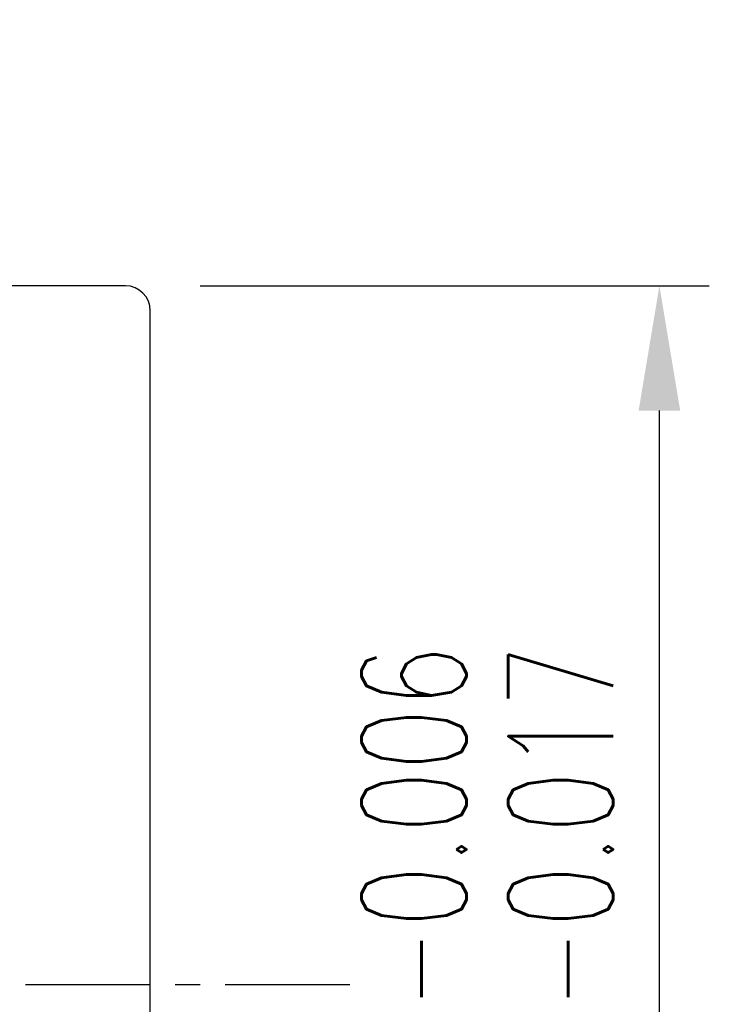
# Model space of a CAD drawing. Extents: x 25 to 103.6, y 36.2 to 84.7.
# Tile 48 of 49: x 96.6 to 103.6, y 57.3 to 67.2. Entities that reach past the tile are written whole.
import ezdxf

# ---------------------------------------------------------------- set-up
doc = ezdxf.new("R2010")
doc.units = 0
doc.header["$MEASUREMENT"] = 0
doc.header["$PDMODE"] = 1
doc.linetypes.add('CENTER', pattern=[2, 1.25, -0.25, 0.25, -0.25])
doc.linetypes.add('PH-20', pattern=[23.2, 20, -1, 0.1, -1, 0.1, -1])
doc.layers.get('DEFPOINTS').update_dxf_attribs({"linetype": 'PH-20'})
doc.layers.add('DIM', color=4, linetype='CONTINUOUS')
doc.styles.add('DIM-7', font='SIMPLEX.shx', dxfattribs={"width": 0.7, "bigfont": 'chineset.shx'})
doc.dimstyles.new('CNS', dxfattribs={"dimtxt": 3.5, "dimasz": 2.5, "dimexe": 1, "dimexo": 1.5, "dimgap": 0.09, "dimtad": 0, "dimdsep": 46, "dimtxsty": 'DIM-7', "dimcen": 0.09, "dimclrd": 1, "dimclre": 1, "dimclrt": 4, "dimadec": 0, "dimazin": 0, "dimtfac": 1, "dimtix": 1, "dimtmove": 2, "dimatfit": 3, "dimfxl": 1, "dimtvp": 0.971429, "dimtolj": 1, "dimarcsym": 0})

# ---------------------------------------------------------------- blocks, each defined once
blk = doc.blocks.new('*D1')
at = {"layer": 'DEFPOINTS', "color": 0, "linetype": 'Continuous', "transparency": 16777216}
for p in [(97.7017, 64.5386), (103.0541, 64.5386), (97.7017, 50.5386)]:
    blk.add_point(p, dxfattribs=at)
at = {"layer": 'DIM', "color": 7, "linetype": 'Continuous', "lineweight": -2, "transparency": 16777216}
for p, q in [((98.4517, 64.5386), (103.5541, 64.5386)), ((103.0541, 51.7886), (103.0541, 63.2886)), ((98.4517, 50.5386), (103.5541, 50.5386))]:
    blk.add_line(p, q, dxfattribs=at)
at = {"layer": 'DIM', "color": 7, "linetype": 'Continuous', "transparency": 16777216}
for points in [[(102.8458, 63.2886), (103.2624, 63.2886), (103.0541, 64.5386)], [(102.8458, 51.7886), (103.2624, 51.7886), (103.0541, 50.5386)]]:
    blk.add_solid(points, dxfattribs=at)
at = {"layer": 'DIM', "color": 7, "linetype": 'Continuous', "transparency": 16777216, "insert": (101.3291, 57.5386), "char_height": 1.75, "attachment_point": 5, "rotation": 90, "style": 'DIM-7'}
blk.add_mtext('\\A1;%%C14{\\H1.050000;\\S-0.006^ -0.017;}', dxfattribs=at)

msp = doc.modelspace()

# ---------------------------------------------------------------- linework, layer by layer
at = {"layer": 'DIM', "color": 7, "linetype": 'Continuous'}
for p, q in [((97.7017, 64.5386), (85.9517, 64.5386)), ((97.9517, 50.7886), (97.9517, 64.2886))]:
    msp.add_line(p, q, dxfattribs=at)
at = {"layer": 'DIM', "color": 7, "linetype": 'CENTER'}
msp.add_line((99.9517, 57.5386), (80.5242, 57.5386), dxfattribs=at)
at = {"layer": 'DIM', "color": 7, "linetype": 'Continuous'}
msp.add_arc((97.7017, 64.2886), 0.25, 0, 90, dxfattribs=at)

# ---------------------------------------------------------------- dimensions: what is measured, and where the dimension line sits
dim = msp.add_linear_dim(base=(103.0541, 64.5386), p1=(97.7017, 50.5386), p2=(97.7017, 64.5386), angle=270, text='%%C<>', dimstyle='CNS', override={"dimscale": 0.5, "dimgap": 1, "dimtad": 1, "dimclrd": 7, "dimclre": 7, "dimclrt": 7, "dimtol": 1, "dimlim": 0, "dimtp": -0.006, "dimtm": 0.017, "dimtfac": 0.6, "dimtdec": 3, "dimtmove": 1}, dxfattribs=at)
dim.commit()
dim.dimension.update_dxf_attribs({"geometry": '*D1', "text_midpoint": (103.0541, 57.5386), "dimtype": 160})

doc.saveas('drawing.dxf')
